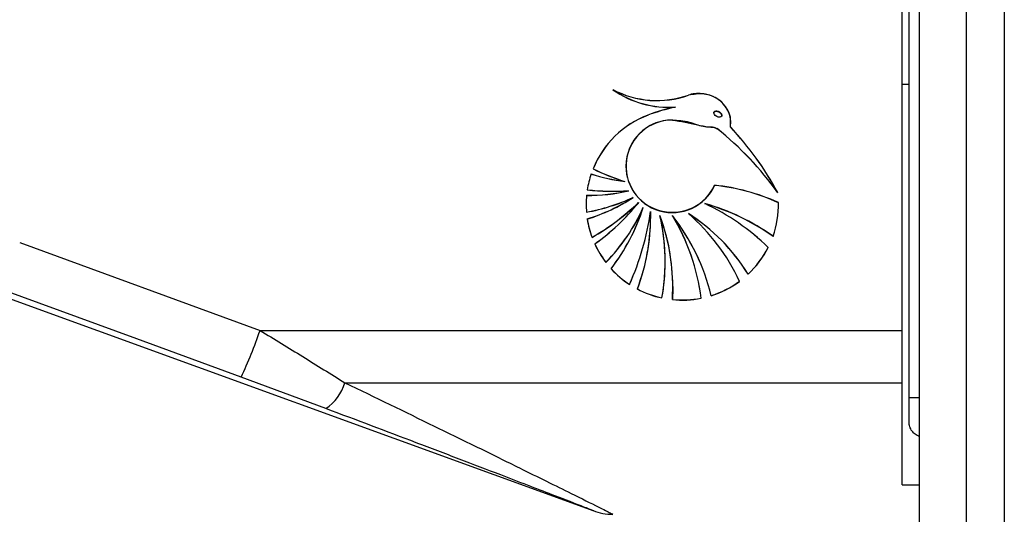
# Model space of a CAD drawing. Header units: millimetres. Extents: x 20 to 26059, y 28 to 17777.
# Tile 20 of 90: x 8839 to 8981, y 5944 to 6015. Entities that reach past the tile are written whole.
import ezdxf

# ---------------------------------------------------------------- set-up
doc = ezdxf.new("R2010")
doc.units = ezdxf.units.MM
doc.header["$LTSCALE"] = 2
doc.layers.add('COMPONENT_GEOMETRY', color=7, linetype='Continuous')
doc.styles.add('SLDTEXTSTYLE0', font='TXT', dxfattribs={"width": 0.75})
doc.dimstyles.new('SLDDIMSTYLE0', dxfattribs={"dimtxt": 150, "dimasz": 6.604, "dimexe": 0, "dimexo": 0.0625, "dimgap": 37.5, "dimtad": 0, "dimtih": 1, "dimtoh": 1, "dimdec": 0, "dimrnd": 1e-09, "dimzin": 12, "dimdsep": 46, "dimtxsty": 'SLDTEXTSTYLE0', "dimsah": 1, "dimcen": 0.09, "dimadec": 0, "dimazin": 3, "dimtfac": 1, "dimtdec": 0, "dimtofl": 0, "dimtmove": 0, "dimatfit": 3, "dimfxl": 1, "dimfrac": 2, "dimtolj": 1, "dimtzin": 12, "dimarcsym": 0})

# ---------------------------------------------------------------- blocks, each defined once
blk = doc.blocks.new('_D_2')
at = {"layer": 'COMPONENT_GEOMETRY', "color": 7}
for p, q in [((8972.99, 8122.06), (929.66, 8122.06)), ((936.01, 8122.06), (936.01, 5448.07)), ((635.91, 5417.6), (590.2, 5417.6)), ((590.2, 5417.6), (590.2, 5179.48)), ((1236.11, 5417.6), (1281.82, 5417.6)), ((1281.82, 5417.6), (1281.82, 5179.48)), ((590.2, 5179.48), (635.91, 5179.48)), ((1281.82, 5179.48), (1236.11, 5179.48)), ((936.01, 2281.06), (936.01, 4955.05)), ((8897.92, 2281.06), (929.66, 2281.06))]:
    blk.add_line(p, q, dxfattribs=at)
for points in [[(936.01, 8122.06), (934.99, 8115.46), (937.03, 8115.46)], [(936.01, 2281.06), (937.03, 2287.67), (934.99, 2287.67)]]:
    blk.add_solid(points, dxfattribs=at)
at = {"layer": 'COMPONENT_GEOMETRY', "color": 7, "char_height": 150, "attachment_point": 1, "style": 'SLDTEXTSTYLE0'}
for s, insert in [('9\'6.98"', (635.91, 5372.84)), ('2921mm', (526.84, 5148.41))]:
    blk.add_mtext(s, dxfattribs=dict(at, insert=insert))

msp = doc.modelspace()

# ---------------------------------------------------------------- linework, layer by layer
at = {"color": 8, "linetype": 'Continuous', "lineweight": 25}
for p, q in [((8975.71, 2354.06), (8975.71, 8102.06)), ((8981.17, 8102.06), (8981.17, 2354.06)), ((8968.91, 6573.62), (8968.91, 2354.06)), ((8967.46, 5960.34), (8968.9, 5960.34))]:
    msp.add_line(p, q, dxfattribs=at)
at = {"color": 7, "linetype": 'Continuous', "lineweight": 25}
for p, q in [((8968.9, 6573.61), (8968.9, 2354.06)), ((8967.46, 5960.34), (8967.46, 6572.5)), ((8966.46, 5970), (8966.46, 6016.41)), ((8966.46, 6005.5), (8967.46, 6005.5)), ((8933.83, 6002.18), (8933.83, 6002.17)), ((8929.88, 6001.03), (8929.88, 6001.04)), ((8939.36, 6001.35), (8939.36, 6001.33)), ((8940.52, 6000.98), (8940.52, 6001)), ((8933.39, 6000.33), (8933.39, 6000.32)), ((8941.74, 5999.33), (8941.77, 6000)), ((8941.74, 5999.32), (8941.74, 5999.31)), ((8939.86, 5999.07), (8939.86, 5999.06)), ((8926.7, 5993.68), (8926.7, 5993.66)), ((8926.53, 5991.47), (8926.53, 5991.46)), ((8927.13, 5990.12), (8927.13, 5990.11)), ((8927.76, 5989.17), (8927.76, 5989.16)), ((8928.5, 5988.42), (8928.5, 5988.41)), ((8938.09, 5988.28), (8938.09, 5988.27)), ((8948.67, 5988.15), (8948.67, 5988.17)), ((8921.03, 5987.05), (8921.03, 5987.04)), ((8929.2, 5987.73), (8929.2, 5987.72)), ((8930.25, 5987.16), (8930.26, 5986.44)), ((8930.25, 5987.15), (8930.25, 5987.14)), ((8931.6, 5986.55), (8931.6, 5986.54)), ((8933.39, 5986.55), (8933.39, 5986.54)), ((8935.7, 5986.84), (8935.7, 5986.83)), ((8930.26, 5986.43), (8930.26, 5986.44)), ((8930.26, 5986.42), (8930.26, 5986.43)), ((8839.45, 5982.67), (8874.04, 5970)), ((8921.83, 5983.42), (8921.83, 5983.4)), ((8947.88, 5983.57), (8947.88, 5983.56)), ((8923.82, 5979.82), (8923.82, 5979.8)), ((8932.36, 5979.94), (8932.36, 5979.95)), ((8932.36, 5979.93), (8932.36, 5979.94)), ((8944.29, 5978.12), (8944.29, 5978.1)), ((8927.23, 5976.65), (8927.23, 5976.63)), ((8834.36, 5975.93), (8922.07, 5944.01)), ((8933.45, 5976.32), (8933.45, 5976.33)), ((8931.89, 5974.69), (8931.89, 5974.68)), ((8938.96, 5975.02), (8938.96, 5975)), ((8874.04, 5970), (8966.46, 5970)), ((8966.46, 5962.46), (8966.46, 5970)), ((8883.53, 5958.74), (8871.31, 5963.27)), ((8886.26, 5962.46), (8966.46, 5962.46)), ((8966.46, 5947.77), (8966.46, 5962.46)), ((8967.46, 5956.87), (8967.46, 5960.34)), ((8966.46, 5947.77), (8968.9, 5947.77))]:
    msp.add_line(p, q, dxfattribs=at)
at = {"color": 7, "linetype": 'Continuous', "lineweight": 25, "flags": 128}
for points in [[(8871.31, 5963.27), (8856.29, 5968.77), (8836.72, 5975.93)], [(8933.45, 5976.34), (8933.45, 5976), (8933.39, 5974.46)]]:
    msp.add_lwpolyline(points, dxfattribs=at)
at = {"color": 7, "linetype": 'Continuous', "lineweight": 25}
for centre, radius, start, end in [((8932.93, 6016.35), 14.19, 235.0929, 273.6284), ((8931.18, 6016.77), 13.63, 242.1547, 289.3604), ((8931.18, 6016.76), 13.63, 242.1547, 289.3604), ((8932.93, 6016.34), 14.19, 235.0929, 273.6284), ((8931.18, 6016.75), 13.63, 242.1547, 289.3604), ((8932.93, 6016.33), 14.19, 235.0929, 273.6284), ((8939.09, 5976.84), 25.89, 101.7256, 110.8334), ((8939.09, 5976.83), 25.89, 101.7256, 110.8334), ((8939.09, 5976.82), 25.89, 101.7256, 110.8334), ((8934.79, 5988.13), 13.81, 110.7918, 158.0405), ((8934.79, 5988.12), 13.81, 110.7918, 158.0405), ((8934.79, 5988.11), 13.81, 110.7918, 158.0405), ((8933.38, 5993.66), 6.67, 89.8707, 179.8629), ((8933.4, 5993.66), 6.67, 90.0546, 335.767), ((8933.4, 5993.65), 6.67, 90.0546, 335.767), ((8909.34, 5968.78), 44.53, 28.2673, 43.318), ((8909.34, 5968.77), 44.53, 28.2673, 43.318), ((8909.34, 5968.76), 44.53, 28.2673, 43.318), ((8910.25, 5962.37), 47.16, 35.6726, 51.1116), ((8910.25, 5962.36), 47.16, 35.6726, 51.1116), ((8910.25, 5962.35), 47.16, 35.6726, 51.1116), ((8933.39, 5993.71), 6.69, 180.2207, 335.468), ((8934.71, 5988.17), 13.73, 161.3606, 171.2239), ((8934.71, 5988.16), 13.73, 161.3606, 171.2239), ((8934.71, 5988.15), 13.73, 161.3606, 171.2239), ((8930.37, 6020.03), 28.81, 252.5002, 262.336), ((8930.37, 6020.02), 28.81, 252.5002, 262.336), ((8930.37, 6020.01), 28.81, 252.5002, 262.336), ((8937.25, 6024.99), 35.18, 244.2767, 252.258), ((8937.25, 6024.98), 35.18, 244.2767, 252.258), ((8937.25, 6024.97), 35.18, 244.2767, 252.258), ((8936.35, 5961.33), 29.76, 65.5576, 83.9654), ((8936.35, 5961.32), 29.76, 65.5576, 83.9654), ((8936.35, 5961.31), 29.76, 65.5576, 83.9654), ((8934.7, 5988.17), 13.71, 174.5511, 180), ((8934.7, 5988.16), 13.71, 174.5511, 184.6284), ((8934.7, 5988.15), 13.71, 174.5511, 184.6284), ((8921.24, 6016.02), 26.55, 269.5764, 282.8018), ((8921.24, 6016.01), 26.55, 269.5764, 282.8018), ((8921.24, 6016), 26.55, 269.5764, 282.8018), ((8924.97, 6028.3), 38.23, 264.2587, 273.235), ((8924.97, 6028.29), 38.23, 264.2587, 273.235), ((8924.97, 6028.28), 38.23, 264.2587, 273.235), ((8934.7, 5988.17), 13.71, 180, 184.6284), ((8915.75, 6015.57), 29, 280.5001, 294.4694), ((8915.75, 6015.56), 29, 280.5001, 294.4694), ((8915.75, 6015.55), 29, 280.5001, 294.4694), ((8913.36, 6011.25), 26.35, 287.1914, 303.1236), ((8913.36, 6011.24), 26.35, 287.1914, 303.1236), ((8913.36, 6011.23), 26.35, 287.1914, 303.1236), ((8904.52, 6013.4), 34.62, 300.0087, 313.8341), ((8904.52, 6013.39), 34.62, 300.0087, 313.8341), ((8904.52, 6013.38), 34.62, 300.0087, 313.8341), ((8904.76, 6007.19), 30.26, 305.2489, 321.6762), ((8904.76, 6007.18), 30.26, 305.2489, 321.6762), ((8904.76, 6007.17), 30.26, 305.2489, 321.6762), ((8929.23, 5957.35), 32.18, 54.5838, 74.0216), ((8923.61, 5957.68), 33.85, 45.8504, 64.6885), ((8929.23, 5957.34), 32.18, 54.5838, 74.0216), ((8923.61, 5957.68), 33.85, 45.8504, 64.6885), ((8923.61, 5957.67), 33.85, 45.8504, 64.6885), ((8929.23, 5957.33), 32.18, 54.5838, 74.0216), ((8934.95, 5988.17), 13.72, 340.4413, 1.073), ((8934.95, 5988.16), 13.72, 340.4413, 1.073), ((8934.95, 5988.15), 13.72, 340.4413, 1.073), ((8904.4, 5998.82), 27.17, 315.6277, 335.9373), ((8904.4, 5998.81), 27.17, 315.6277, 335.9373), ((8904.4, 5998.8), 27.17, 315.6277, 335.9373), ((8900.79, 5996.95), 29.87, 322.8219, 342.0456), ((8900.79, 5996.94), 29.87, 322.8219, 342.0456), ((8900.79, 5996.93), 29.87, 322.8219, 342.0456), ((8890.28, 5992.94), 40.39, 336.202, 351.768), ((8890.28, 5992.93), 40.39, 336.202, 351.768), ((8890.28, 5992.93), 40.39, 336.202, 351.768), ((8900.64, 5986.43), 29.62, 339.334, 1.3883), ((8900.64, 5986.42), 29.62, 339.334, 1.3883), ((8904.28, 5976.34), 29.17, 0.0019, 20.4999), ((8902.98, 5979.94), 29.38, 0.0006, 13.0088), ((8904.28, 5976.33), 29.17, 356.3088, 20.5003), ((8902.98, 5979.94), 29.38, 349.7228, 13.0093), ((8902.98, 5979.93), 29.38, 349.7228, 13.0093), ((8904.28, 5976.32), 29.17, 356.3088, 20.5003), ((8910.22, 5968.25), 29.53, 13.2485, 38.3105), ((8907.88, 5971.02), 29.88, 6.9887, 31.3402), ((8910.22, 5968.24), 29.53, 13.2485, 38.3105), ((8907.88, 5971.01), 29.88, 6.9887, 31.3402), ((8907.88, 5971), 29.88, 6.9887, 31.3402), ((8910.22, 5968.23), 29.53, 13.2485, 38.3105), ((8921.08, 5963.86), 27.24, 31.5487, 57.5394), ((8916.51, 5964.72), 29.29, 24.9739, 49.0585), ((8921.08, 5963.85), 27.24, 31.5487, 57.5394), ((8916.51, 5964.71), 29.29, 24.9739, 49.0585), ((8916.51, 5964.71), 29.29, 24.9739, 49.0585), ((8921.08, 5963.84), 27.24, 31.5487, 57.5394), ((8934.71, 5988.17), 13.73, 188.7765, 200.2501), ((8934.71, 5988.16), 13.73, 188.7765, 200.2501), ((8934.71, 5988.15), 13.73, 188.7765, 200.2501), ((8900.64, 5986.44), 29.63, 339.3342, 359.9978), ((8934.75, 5988.19), 13.76, 204.4952, 217.4333), ((8934.75, 5988.18), 13.76, 204.4952, 217.4333), ((8934.75, 5988.17), 13.76, 204.4952, 217.4333), ((8934.89, 5988.2), 13.78, 313.0036, 333.1728), ((8934.89, 5988.18), 13.78, 313.0036, 333.1728), ((8934.89, 5988.19), 13.78, 313.0036, 333.1728), ((8902.98, 5979.95), 29.38, 349.7227, 359.9997), ((8934.79, 5988.22), 13.83, 222.4249, 236.8599), ((8934.79, 5988.21), 13.83, 222.4249, 236.8599), ((8934.79, 5988.2), 13.83, 222.4249, 236.8599), ((8934.84, 5988.26), 13.87, 287.3101, 306.3441), ((8934.84, 5988.25), 13.87, 287.3101, 306.3441), ((8934.84, 5988.24), 13.87, 287.3101, 306.3441), ((8934.82, 5988.27), 13.88, 242.2349, 257.797), ((8934.82, 5988.26), 13.88, 242.2349, 257.797), ((8934.82, 5988.25), 13.88, 242.2349, 257.797), ((8934.83, 5988.3), 13.91, 264.075, 281.2025), ((8934.83, 5988.29), 13.91, 264.075, 281.2025), ((8934.83, 5988.28), 13.91, 264.075, 281.2025), ((8816.45, 5989.44), 60.78, 334.4965, 341.3529), ((8879.72, 5964.4), 6.82, 303.9211, 343.4715), ((8924.87, 5951.5), 8, 248.7768, 269.5812)]:
    msp.add_arc(centre, radius, start, end, dxfattribs=at)
msp.add_ellipse((8939.94, 6001.16), major_axis=(0.555, -0.276), ratio=0.581721, dxfattribs=at)
msp.add_ellipse((8939.94, 6001.18), major_axis=(0.555, -0.276), ratio=0.581721, start_param=0.280282, end_param=3.138313, dxfattribs=at)
for points, knots in [([(8941.77, 6000), (8941.78, 6000.16), (8941.82, 6000.69), (8941.47, 6001.62), (8940.76, 6002.71), (8939.63, 6003.63), (8938.01, 6004.17), (8936.63, 6004.18), (8935.84, 6003.95), (8935.7, 6003.91)], [0, 0, 0, 0, 0.055234, 0.190554, 0.344404, 0.521829, 0.70437, 0.948233, 1, 1, 1, 1]), ([(8941.74, 5999.32), (8941.78, 5999.7), (8941.86, 6000.46), (8941.48, 6001.61), (8940.76, 6002.7), (8939.63, 6003.62), (8938.01, 6004.16), (8936.63, 6004.17), (8935.84, 6003.94), (8935.7, 6003.9)], [0, 0, 0, 0, 0.125845, 0.251052, 0.393403, 0.557567, 0.726466, 0.952102, 1, 1, 1, 1]), ([(8941.74, 5999.31), (8941.78, 5999.69), (8941.86, 6000.44), (8941.38, 6001.9), (8940.16, 6003.4), (8937.95, 6004.27), (8936.45, 6004.01), (8935.7, 6003.89)], [0, 0, 0, 0, 0.125863, 0.251162, 0.500722, 0.749637, 1, 1, 1, 1]), ([(8933.39, 6000.34), (8934.61, 6000.14), (8936.36, 5999.85), (8938.28, 5999.32), (8939.27, 5999.34), (8939.66, 5999.16), (8939.86, 5999.08)], [0, 0, 0, 0, 0.5598891, 0.8057975, 0.903562, 1, 1, 1, 1]), ([(8933.39, 6000.33), (8934.21, 6000.28), (8935.73, 6000.19), (8937.45, 5999.38), (8938.72, 5999.33), (8939.43, 5999.29), (8939.75, 5999.13), (8939.86, 5999.07)], [0, 0, 0, 0, 0.369936, 0.682977, 0.841031, 0.942257, 1, 1, 1, 1]), ([(8933.39, 6000.32), (8934.61, 6000.12), (8936.36, 5999.84), (8938.28, 5999.3), (8939.27, 5999.32), (8939.66, 5999.15), (8939.86, 5999.06)], [0, 0, 0, 0, 0.559889, 0.805798, 0.903562, 1, 1, 1, 1]), ([(8874.04, 5970), (8876.1, 5968.75), (8880.24, 5966.21), (8884.24, 5963.72), (8886.26, 5962.46)], [0, 0, 0, 0, 0.496951, 1, 1, 1, 1]), ([(8922.07, 5944.01), (8922.01, 5944.04), (8921.86, 5944.09), (8919.81, 5944.89), (8916.53, 5946.16), (8912.56, 5947.69), (8908.1, 5949.41), (8902.74, 5951.46), (8894.4, 5954.64), (8887.89, 5957.09), (8883.53, 5958.74)], [0, 0, 0, 0, 0.06075, 0.143106, 0.26328, 0.354825, 0.447648, 0.584191, 0.72084, 1, 1, 1, 1]), ([(8968.9, 5954.77), (8968.85, 5954.78), (8968.59, 5954.83), (8968.19, 5955.13), (8967.75, 5955.64), (8967.5, 5956.25), (8967.47, 5956.68), (8967.46, 5956.87)], [0, 0, 0, 0, 0.0509, 0.28804, 0.530743, 0.787503, 1, 1, 1, 1])]:
    msp.add_open_spline(points, degree=3, knots=knots, dxfattribs=at)
at = {"color": 8, "linetype": 'Continuous', "lineweight": 25}
msp.add_open_spline([(8886.26, 5962.46), (8890.59, 5960.37), (8897.11, 5957.2), (8905.44, 5953.13), (8910.85, 5950.46), (8915.33, 5948.25), (8919.34, 5946.26), (8922.62, 5944.63), (8924.6, 5943.64), (8924.75, 5943.57), (8924.81, 5943.53)], degree=3, knots=[0, 0, 0, 0, 0.261503, 0.39473, 0.529163, 0.620853, 0.713725, 0.839966, 0.930815, 1, 1, 1, 1], dxfattribs=at)

# ---------------------------------------------------------------- dimensions: what is measured, and where the dimension line sits
at = {"layer": 'COMPONENT_GEOMETRY', "color": 7}
dim = msp.add_linear_dim(base=(936.01, 8122.06), p1=(8900.46, 2281.06), p2=(8975.53, 8122.06), angle=90, dimstyle='SLDDIMSTYLE0', dxfattribs=at)
dim.commit()
dim.dimension.update_dxf_attribs({"geometry": '_D_2', "text_midpoint": (936.01, 5201.56), "dimtype": 160})

doc.saveas('drawing.dxf')
